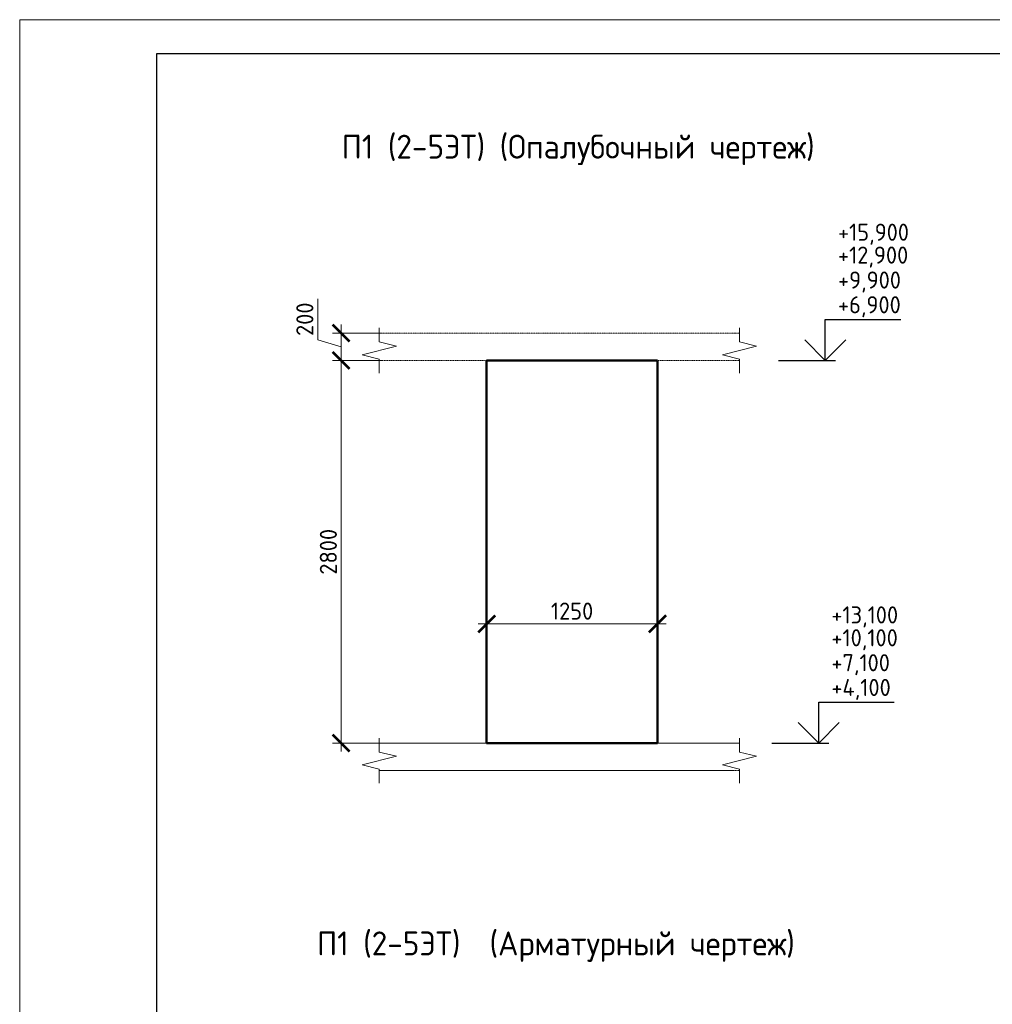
# Model space of a CAD drawing. Header units: millimetres. Extents: x 263826 to 1585445, y -423071 to 70137.
# Tile 127 of 256: x 501971 to 516205, y -182900 to -168492. Entities that reach past the tile are written whole.
import ezdxf

# ---------------------------------------------------------------- set-up
doc = ezdxf.new("R2010")
doc.units = ezdxf.units.MM
doc.linetypes.add('01 Штриховая _4 мм_', pattern=[6, 3.5, -2.5])
for name, color, linetype, lineweight in [('AF_Perekritie', 90, 'Continuous', 18), ('AF_Stena', 90, 'Continuous', 18), ('KR_Fundament', 253, 'Continuous', 18), ('РАЗМЕРЫ', 1, 'Continuous', 9), ('ТОНКИЕ', 7, 'Continuous', 9)]:
    doc.layers.add(name, color=color, linetype=linetype, lineweight=lineweight)
doc.layers.add('ТОЛСТЫЕ_ОСНОВНЫЕ', color=6, linetype='Continuous')
doc.styles.add('GOST-2.304_Type-B', font='GOST_Common.ttf')
doc.dimstyles.new('мой 25', dxfattribs={"dimscale": 100, "dimtxt": 2.5, "dimasz": 2.5, "dimexe": 1.25, "dimexo": 0.625, "dimtad": 1, "dimdec": 0, "dimlfac": 0.5, "dimtxsty": 'GOST-2.304_Type-B', "dimblk": 'ARCHTICK', "dimcen": 2.5, "dimdle": 1.25, "dimaunit": 1, "dimadec": 1, "dimazin": 2, "dimtfac": 1, "dimtdec": 0, "dimtmove": 1, "dimatfit": 3, "dimfxl": 6, "dimfxlon": 1, "dimtfill": 1, "dimlwd": -1, "dimlwe": -1, "dimarcsym": 0})

# ---------------------------------------------------------------- blocks, each defined once
blk = doc.blocks.new('_ArchTick')
at = {"color": 0, "linetype": 'ByBlock', "const_width": 0.15}
blk.add_lwpolyline([(-0.5, -0.5), (0.5, 0.5)], dxfattribs=at)
blk = doc.blocks.new('*D415')
at = {"layer": 'DEFPOINTS', "color": 0, "transparency": 16777216}
for p in [(508805, -175535), (511305, -175535), (511305, -177333)]:
    blk.add_point(p, dxfattribs=at)
at = {"layer": 'РАЗМЕРЫ', "color": 0, "linetype": 'Continuous', "transparency": 16777216}
for p, q in [((508805, -176733), (508805, -177458)), ((511305, -176733), (511305, -177458)), ((508680, -177333), (511430, -177333))]:
    blk.add_line(p, q, dxfattribs=at)
at = {"layer": 'РАЗМЕРЫ', "color": 0, "transparency": 16777216, "xscale": 250, "yscale": 250, "zscale": 250, "rotation": 180}
blk.add_blockref('_ArchTick', (508805, -177333), dxfattribs=at)
at = {"layer": 'РАЗМЕРЫ', "color": 0, "transparency": 16777216, "xscale": 250, "yscale": 250, "zscale": 250}
blk.add_blockref('_ArchTick', (511305, -177333), dxfattribs=at)
at = {"layer": 'РАЗМЕРЫ', "color": 0, "lineweight": 0, "transparency": 16777216, "insert": (510055, -177146), "char_height": 250, "attachment_point": 5, "style": 'GOST-2.304_Type-B', "bg_fill": 3, "box_fill_scale": 1.1, "bg_fill_color": 256, "bg_fill_true_color": 13158600, "bg_fill_transparency": 0}
blk.add_mtext('1250', dxfattribs=at)
blk = doc.blocks.new('*D484')
at = {"layer": 'DEFPOINTS', "color": 0, "transparency": 16777216}
for p in [(507594, -173078), (506675, -173478), (507594, -173478)]:
    blk.add_point(p, dxfattribs=at)
at = {"layer": 'РАЗМЕРЫ', "color": 0, "linetype": 'Continuous', "transparency": 16777216}
for p, q in [((506332, -173175), (506332, -172575)), ((506675, -172953), (506675, -173603)), ((506675, -173278), (506332, -173175)), ((507275, -173078), (506550, -173078)), ((507275, -173478), (506550, -173478))]:
    blk.add_line(p, q, dxfattribs=at)
at = {"layer": 'РАЗМЕРЫ', "color": 0, "transparency": 16777216, "xscale": 250, "yscale": 250, "zscale": 250}
for p, rotation in [((506675, -173078), 90), ((506675, -173478), 270)]:
    blk.add_blockref('_ArchTick', p, dxfattribs=dict(at, rotation=rotation))
at = {"layer": 'РАЗМЕРЫ', "color": 0, "lineweight": 0, "transparency": 16777216, "insert": (506144, -172875), "char_height": 250, "attachment_point": 5, "rotation": 90, "style": 'GOST-2.304_Type-B', "bg_fill": 3, "box_fill_scale": 1.1, "bg_fill_color": 256, "bg_fill_true_color": 13158600, "bg_fill_transparency": 0}
blk.add_mtext('200', dxfattribs=at)
blk = doc.blocks.new('*D485')
at = {"layer": 'DEFPOINTS', "color": 0, "transparency": 16777216}
for p in [(507594, -173478), (506675, -179078), (508153, -179078)]:
    blk.add_point(p, dxfattribs=at)
at = {"layer": 'РАЗМЕРЫ', "color": 0, "linetype": 'Continuous', "transparency": 16777216}
for p, q in [((506675, -173353), (506675, -179203)), ((507275, -173478), (506550, -173478)), ((507275, -179078), (506550, -179078))]:
    blk.add_line(p, q, dxfattribs=at)
at = {"layer": 'РАЗМЕРЫ', "color": 0, "transparency": 16777216, "xscale": 250, "yscale": 250, "zscale": 250}
for p, rotation in [((506675, -173478), 90), ((506675, -179078), 270)]:
    blk.add_blockref('_ArchTick', p, dxfattribs=dict(at, rotation=rotation))
at = {"layer": 'РАЗМЕРЫ', "color": 0, "lineweight": 0, "transparency": 16777216, "insert": (506488, -176278), "char_height": 250, "attachment_point": 5, "rotation": 90, "style": 'GOST-2.304_Type-B', "bg_fill": 3, "box_fill_scale": 1.1, "bg_fill_color": 256, "bg_fill_true_color": 13158600, "bg_fill_transparency": 0}
blk.add_mtext('2800', dxfattribs=at)
blk = doc.blocks.new('*U46')
at = {"layer": 'ТОЛСТЫЕ_ОСНОВНЫЕ', "color": 6}
blk.add_lwpolyline([(20, 5), (415, 5), (415, 292), (20, 292)], close=True, dxfattribs=at)
at = {"layer": 'ТОНКИЕ'}
blk.add_lwpolyline([(0, 0), (420, 0), (420, 297), (0, 297)], close=True, dxfattribs=at)

msp = doc.modelspace()

# ---------------------------------------------------------------- linework, layer by layer
at = {"elevation": 3100}
for points in [[(513760.48161, -172878.23976), (514865.75635, -172878.23976)], [(513760.48161, -173478.23976), (513760.48161, -172878.23976)], [(514060.48161, -173178.23976), (513760.48161, -173478.23976), (513460.48161, -173178.23976)], [(513075.91485, -173478.23976), (513910.48161, -173478.23976)], [(513663.73235, -178478.23976), (514769.00709, -178478.23976)], [(513663.73235, -179078.23976), (513663.73235, -178478.23976)], [(513963.73235, -178778.23976), (513663.73235, -179078.23976), (513363.73235, -178778.23976)], [(512979.16559, -179078.23976), (513813.73235, -179078.23976)]]:
    msp.add_lwpolyline(points, dxfattribs=at)
at = {"layer": 'AF_Perekritie', "linetype": '01 Штриховая _4 мм_', "lineweight": 9}
for p, q in [((512424.71414, -173078.23976, 3100), (507233.88517, -173078.23976, 3100)), ((512424.81336, -173078.23976, 3100), (512506.16973, -173078.23976, 3100)), ((507233.88517, -173478.23976, 3100), (512424.71414, -173478.23976, 3100)), ((512506.16973, -173478.23976, 3100), (512424.81336, -173478.23976, 3100)), ((512424.81336, -179078.23976, 3100), (512506.16973, -179078.23976, 3100)), ((512506.16973, -179478.23976, 3100), (512424.81336, -179478.23976, 3100))]:
    msp.add_line(p, q, dxfattribs=at)
at = {"layer": 'AF_Stena', "lineweight": 50}
for p, q in [((511304.66425, -173478.23976, 3100), (508804.66425, -173478.23976, 3100)), ((508804.66425, -173478.23976, 3100), (508804.66425, -179078.23976, 3100)), ((511304.66425, -179078.23976, 3100), (511304.66425, -173478.23976, 3100)), ((508804.66425, -179078.23976, 3100), (511304.66425, -179078.23976, 3100))]:
    msp.add_line(p, q, dxfattribs=at)
at = {"layer": 'AF_Stena', "lineweight": 20, "elevation": 3100}
for points in [[(507233.88517, -173153.23976), (507233.88517, -173003.23976)], [(512506.16973, -173153.23976), (512506.16973, -173003.23976)], [(507233.88517, -173153.23976), (507233.88517, -173208.23996)], [(512506.16973, -173153.23976), (512506.16973, -173208.23996)], [(507483.88517, -173270.73996), (506983.88517, -173395.73996)], [(507233.88517, -173208.23996), (507483.88517, -173270.73996)], [(512756.16973, -173270.73996), (512256.16973, -173395.73996)], [(512506.16973, -173208.23996), (512756.16973, -173270.73996)], [(506983.88517, -173395.73996), (507233.88517, -173458.23996)], [(507233.88517, -173458.23996), (507233.88517, -173513.24016)], [(512256.16973, -173395.73996), (512506.16973, -173458.23996)], [(512506.16973, -173458.23996), (512506.16973, -173513.24016)], [(507233.88517, -173513.24016), (507233.88517, -173663.24016)], [(512506.16973, -173513.24016), (512506.16973, -173663.24016)], [(512506.16973, -179153.23976), (512506.16973, -179003.23976)], [(512506.16973, -179153.23976), (512506.16973, -179208.23996)], [(512506.16973, -179208.23996), (512756.16973, -179270.73996)], [(512756.16973, -179270.73996), (512256.16973, -179395.73996)], [(506983.88517, -179395.73996), (507233.88517, -179458.23996)], [(507233.88517, -179458.23996), (507233.88517, -179513.24016)], [(507233.88517, -179513.24016), (507233.88517, -179663.24016)], [(512256.16973, -179395.73996), (512506.16973, -179458.23996)], [(512506.16973, -179458.23996), (512506.16973, -179513.24016)], [(512506.16973, -179513.24016), (512506.16973, -179663.24016)]]:
    msp.add_lwpolyline(points, dxfattribs=at)
at = {"layer": 'KR_Fundament', "lineweight": 9}
for p, q in [((512506.16973, -179078.23976, 3100), (507233.88517, -179078.23976, 3100)), ((507233.88517, -179478.23976, 3100), (512424.71414, -179478.23976, 3100))]:
    msp.add_line(p, q, dxfattribs=at)

# ---------------------------------------------------------------- texts
at = {"style": 'GOST-2.304_Type-B'}
for s, p in [('+15,900', (513946.40007, -171726.59888, 3100)), ('+12,900', (513946.40007, -172061.32535, 3100)), ('+9,900', (513946.40007, -172426.30334, 3100)), ('+6,900', (513946.40007, -172788.23976, 3100)), ('+13,100', (513849.65082, -177326.59888, 3100)), ('+10,100', (513849.65082, -177661.32535, 3100)), ('+7,100', (513849.65082, -178026.30334, 3100)), ('+4,100', (513849.65082, -178388.23976, 3100))]:
    msp.add_text(s, height=249.999994, dxfattribs=at).set_placement(p)
at = {"layer": 'РАЗМЕРЫ', "char_height": 350, "attachment_point": 5, "style": 'GOST-2.304_Type-B'}
for s, width, insert in [('П1 (2-5ЭТ) (Опалубочный чертеж)', 9816.0881275, (510144.19203, -170397.48532, 3100)), ('П1 (2-5ЭТ)  (Арматурный чертеж)', 10326.6934546, (509818.4272, -182056.3542, 3100))]:
    msp.add_mtext_dynamic_manual_height_columns(s, width=width, gutter_width=625, heights=[0], dxfattribs=dict(at, insert=insert))

# ---------------------------------------------------------------- next in the draw order: dimensions: what is measured, and where the dimension line sits
at = {"layer": 'РАЗМЕРЫ', "color": 146, "lineweight": 0}
dim = msp.add_linear_dim(base=(506675.38778, -173478.23976, 3100), p1=(507594.35511, -173078.23976, 3100), p2=(507594.35511, -173478.23976, 3100), angle=90, dimstyle='мой 25', dxfattribs=at)
dim.commit()
dim.dimension.update_dxf_attribs({"geometry": '*D484', "text_midpoint": (506144.13778, -173112.61476, 3100)})
at = {"layer": 'РАЗМЕРЫ', "color": 146, "lineweight": 0, "true_color": 0x006272}
dim = msp.add_linear_dim(base=(511304.66425, -177333.01126, 3100), p1=(508804.66425, -175534.94801, 3100), p2=(511304.66425, -175534.94801, 3100), dimstyle='мой 25', dxfattribs=at)
dim.commit()
dim.dimension.update_dxf_attribs({"geometry": '*D415', "text_midpoint": (510054.66425, -177145.51126, 3100)})

# ---------------------------------------------------------------- next in the draw order: dimensions: what is measured, and where the dimension line sits
at = {"layer": 'РАЗМЕРЫ', "color": 146, "lineweight": 0}
dim = msp.add_linear_dim(base=(506675.38778, -179078.23976, 3100), p1=(507594.35511, -173478.23976, 3100), p2=(508153.02831, -179078.23976, 3100), angle=90, dimstyle='мой 25', dxfattribs=at)
dim.commit()
dim.dimension.update_dxf_attribs({"geometry": '*D485', "text_midpoint": (506487.88778, -176278.23976, 3100)})

# ---------------------------------------------------------------- next in the draw order: linework, layer by layer
at = {"layer": 'AF_Stena', "lineweight": 20, "elevation": 3100}
for points in [[(507233.88517, -179153.23976), (507233.88517, -179003.23976)], [(507233.88517, -179153.23976), (507233.88517, -179208.23996)], [(507233.88517, -179208.23996), (507483.88517, -179270.73996)], [(507483.88517, -179270.73996), (506983.88517, -179395.73996)]]:
    msp.add_lwpolyline(points, dxfattribs=at)
at = {"layer": 'KR_Fundament', "lineweight": 9}
msp.add_line((512424.71414, -179078.23976, 3100), (507233.88517, -179078.23976, 3100), dxfattribs=at)

# ---------------------------------------------------------------- next in the draw order: block references
at = {"xscale": 100, "yscale": 100, "zscale": 100}
msp.add_blockref('*U46', (501970.96759, -198191.77617, 3100), dxfattribs=at)

doc.saveas('drawing.dxf')
